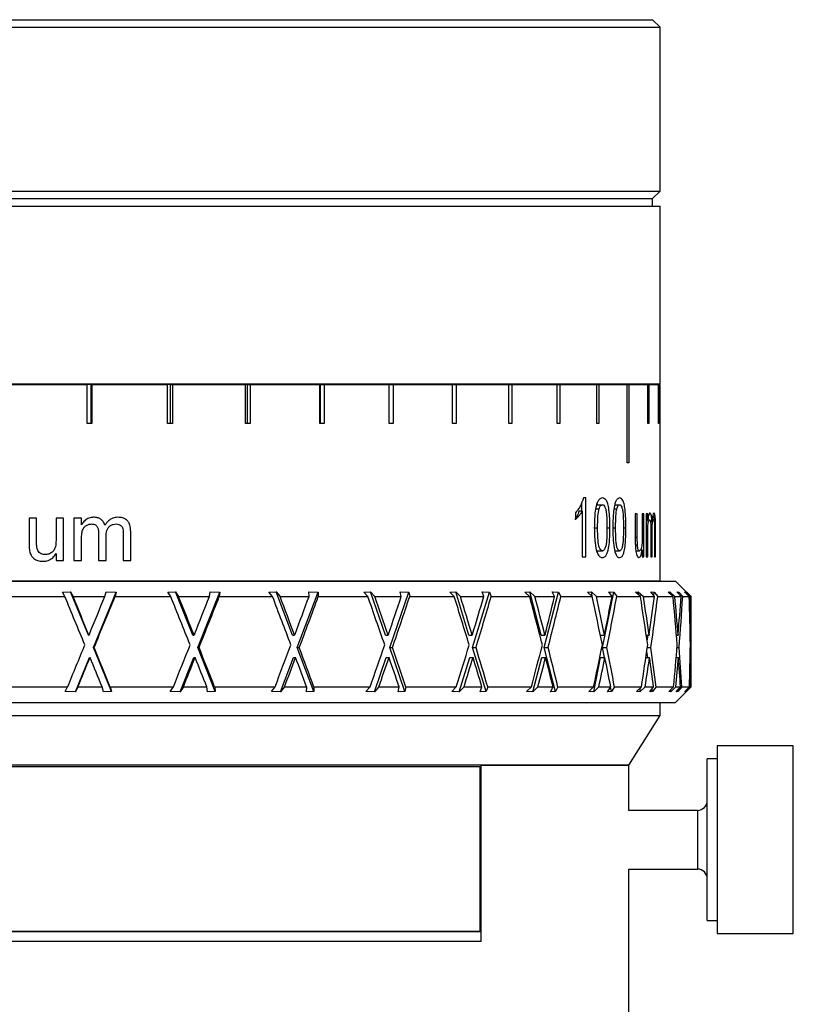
# Model space of a CAD drawing. Header units: inches. Extents: x 1.9 to 19.8, y 1.2 to 15.9.
# Tile 7 of 11: x 10.9 to 12.5, y 8.4 to 10.4. Entities that reach past the tile are written whole.
import ezdxf

# ---------------------------------------------------------------- set-up
doc = ezdxf.new("R2010")
doc.units = ezdxf.units.IN
doc.header["$MEASUREMENT"] = 0

msp = doc.modelspace()

# ---------------------------------------------------------------- linework, layer by layer
at = {"color": 7, "linetype": 'Continuous', "lineweight": 25}
for p, q in [((9.6078, 10.3741), (12.2028, 10.3741)), ((12.2178, 10.3591), (12.2028, 10.3741)), ((9.5928, 10.3591), (12.2178, 10.3591)), ((12.2178, 10.0291), (12.2178, 10.3591)), ((9.5928, 10.0291), (12.2178, 10.0291)), ((12.2028, 10.0141), (12.2178, 10.0291)), ((9.6078, 10.0141), (12.2028, 10.0141)), ((12.2028, 9.9991), (12.2028, 10.0141)), ((9.5928, 9.9991), (12.2178, 9.9991)), ((12.2178, 9.6411), (12.2178, 9.9991)), ((9.5928, 9.6411), (12.2178, 9.6411)), ((10.9103, 9.64), (11.0649, 9.64)), ((11.0649, 9.5613), (11.0649, 9.64)), ((11.0729, 9.64), (11.0649, 9.64)), ((11.0729, 9.5613), (11.0729, 9.64)), ((11.0729, 9.64), (11.0748, 9.64)), ((11.0748, 9.64), (11.0748, 9.5613)), ((11.0748, 9.64), (11.2269, 9.64)), ((11.2269, 9.5613), (11.2269, 9.64)), ((11.2329, 9.64), (11.2269, 9.64)), ((11.2329, 9.5613), (11.2329, 9.64)), ((11.2329, 9.64), (11.2366, 9.64)), ((11.2366, 9.64), (11.2366, 9.5613)), ((11.2366, 9.64), (11.3838, 9.64)), ((11.3838, 9.5613), (11.3838, 9.64)), ((11.3876, 9.64), (11.3838, 9.64)), ((11.3876, 9.5613), (11.3876, 9.64)), ((11.3876, 9.64), (11.3931, 9.64)), ((11.3931, 9.64), (11.3931, 9.5613)), ((11.3931, 9.64), (11.5333, 9.64)), ((11.5333, 9.5613), (11.5333, 9.64)), ((11.5348, 9.64), (11.5333, 9.64)), ((11.5348, 9.5613), (11.5348, 9.64)), ((11.5348, 9.64), (11.542, 9.64)), ((11.542, 9.64), (11.542, 9.5613)), ((11.542, 9.64), (11.6728, 9.64)), ((11.6728, 9.5613), (11.6728, 9.64)), ((11.6728, 9.64), (11.6808, 9.64)), ((11.6808, 9.64), (11.6808, 9.5613)), ((11.6808, 9.64), (11.8002, 9.64)), ((11.8002, 9.5613), (11.8002, 9.64)), ((11.8002, 9.64), (11.8074, 9.64)), ((11.8074, 9.64), (11.8074, 9.5613)), ((11.8074, 9.64), (11.9134, 9.64)), ((11.9134, 9.5613), (11.9134, 9.64)), ((11.9134, 9.64), (11.9198, 9.64)), ((11.9198, 9.64), (11.9198, 9.5613)), ((11.9198, 9.64), (12.0108, 9.64)), ((12.0108, 9.5613), (12.0108, 9.64)), ((12.0108, 9.64), (12.0162, 9.64)), ((12.0162, 9.64), (12.0162, 9.5613)), ((12.0162, 9.64), (12.0908, 9.64)), ((12.0616, 9.64), (12.0616, 9.6411)), ((12.0908, 9.5613), (12.0908, 9.64)), ((12.0908, 9.64), (12.095, 9.64)), ((12.095, 9.64), (12.095, 9.5613)), ((12.095, 9.64), (12.152, 9.64)), ((12.152, 9.4825), (12.152, 9.64)), ((12.152, 9.64), (12.1551, 9.64)), ((12.1551, 9.64), (12.1551, 9.4825)), ((12.1551, 9.64), (12.1936, 9.64)), ((12.1936, 9.5613), (12.1936, 9.64)), ((12.1936, 9.64), (12.1955, 9.64)), ((12.1955, 9.64), (12.1955, 9.5613)), ((12.1955, 9.64), (12.2149, 9.64)), ((12.2149, 9.5613), (12.2149, 9.64)), ((12.2149, 9.64), (12.2156, 9.64)), ((12.2156, 9.64), (12.2156, 9.5613)), ((12.2156, 9.64), (12.2178, 9.64)), ((12.2178, 9.245), (12.2178, 9.64)), ((11.0748, 9.5613), (11.0649, 9.5613)), ((11.2366, 9.5613), (11.2269, 9.5613)), ((11.3931, 9.5613), (11.3838, 9.5613)), ((11.542, 9.5613), (11.5333, 9.5613)), ((11.6808, 9.5613), (11.6728, 9.5613)), ((11.8074, 9.5613), (11.8002, 9.5613)), ((11.9198, 9.5613), (11.9134, 9.5613)), ((12.0162, 9.5613), (12.0108, 9.5613)), ((12.095, 9.5613), (12.0908, 9.5613)), ((12.1955, 9.5613), (12.1936, 9.5613)), ((12.2156, 9.5613), (12.2149, 9.5613)), ((12.1551, 9.4825), (12.152, 9.4825)), ((12.0683, 9.4117), (12.0637, 9.4117)), ((12.0683, 9.2932), (12.0683, 9.4117)), ((12.0597, 9.4013), (12.0597, 9.3855)), ((12.0902, 9.398), (12.1018, 9.398)), ((12.1267, 9.398), (12.1364, 9.398)), ((12.0476, 9.382), (12.0476, 9.368)), ((12.055, 9.3855), (12.0611, 9.3855)), ((12.0611, 9.3855), (12.0611, 9.2932)), ((12.0885, 9.3899), (12.0952, 9.3899)), ((12.1252, 9.3899), (12.1309, 9.3899)), ((12.1721, 9.3798), (12.168, 9.3798)), ((12.168, 9.3798), (12.168, 9.3264)), ((12.1721, 9.3327), (12.1721, 9.3798)), ((12.1853, 9.3798), (12.1819, 9.3798)), ((12.1819, 9.3798), (12.1819, 9.3343)), ((12.1853, 9.2932), (12.1853, 9.3798)), ((12.193, 9.3798), (12.1899, 9.3798)), ((12.1899, 9.3798), (12.1899, 9.2932)), ((12.193, 9.3662), (12.193, 9.3798)), ((10.9633, 9.3713), (10.9483, 9.3713)), ((10.9483, 9.3713), (10.9483, 9.3185)), ((10.9633, 9.3247), (10.9633, 9.3713)), ((11.0174, 9.3713), (11.0024, 9.3713)), ((11.0024, 9.3713), (11.0024, 9.3263)), ((11.0174, 9.2857), (11.0174, 9.3713)), ((11.0537, 9.3713), (11.0386, 9.3713)), ((11.0386, 9.3713), (11.0386, 9.2857)), ((11.0537, 9.3579), (11.0537, 9.3713)), ((12.1899, 9.3662), (12.193, 9.3662)), ((12.193, 9.3676), (12.1968, 9.3676)), ((12.1983, 9.3652), (12.2015, 9.3652)), ((12.2018, 9.3676), (12.2049, 9.3676)), ((12.2067, 9.3523), (12.2088, 9.3523)), ((12.2088, 9.2932), (12.2088, 9.3523)), ((11.0882, 9.3403), (11.0882, 9.2857)), ((11.1033, 9.2857), (11.1033, 9.3345)), ((11.1378, 9.3386), (11.1378, 9.2857)), ((11.1528, 9.2857), (11.1528, 9.3442)), ((12.0856, 9.3516), (12.0922, 9.3516)), ((12.1111, 9.3516), (12.117, 9.3516)), ((12.1228, 9.3516), (12.1284, 9.3516)), ((12.1442, 9.3516), (12.1492, 9.3516)), ((12.168, 9.3327), (12.1721, 9.3327)), ((12.1899, 9.3373), (12.193, 9.3373)), ((12.193, 9.2932), (12.193, 9.3373)), ((12.1994, 9.3484), (12.1994, 9.2932)), ((12.1994, 9.3426), (12.2018, 9.3426)), ((12.2018, 9.2932), (12.2018, 9.3426)), ((12.2069, 9.3467), (12.2069, 9.2932)), ((11.0537, 9.2857), (11.0537, 9.3293)), ((12.1681, 9.3175), (12.1723, 9.3175)), ((11.0024, 9.2996), (11.0024, 9.2857)), ((12.0611, 9.2932), (12.0683, 9.2932)), ((12.09, 9.3053), (12.1019, 9.3053)), ((12.1265, 9.3053), (12.1365, 9.3053)), ((12.169, 9.3053), (12.1765, 9.3053)), ((12.1787, 9.3073), (12.1819, 9.3073)), ((12.1819, 9.3073), (12.1819, 9.2932)), ((12.1819, 9.2932), (12.1853, 9.2932)), ((12.1899, 9.2932), (12.193, 9.2932)), ((12.1994, 9.2932), (12.2018, 9.2932)), ((12.2069, 9.2932), (12.2088, 9.2932)), ((11.0024, 9.2857), (11.0174, 9.2857)), ((11.0386, 9.2857), (11.0537, 9.2857)), ((11.0882, 9.2857), (11.1033, 9.2857)), ((11.1378, 9.2857), (11.1528, 9.2857)), ((10.8551, 9.2445), (12.2491, 9.2445)), ((10.9053, 9.245), (12.2178, 9.245)), ((12.1528, 9.2445), (12.1528, 9.245)), ((12.2713, 9.2223), (12.2491, 9.2445)), ((10.9061, 9.2133), (11.0204, 9.2133)), ((11.0156, 9.2222), (11.0317, 9.2228)), ((11.0204, 9.2133), (11.0156, 9.2222)), ((11.0317, 9.2228), (11.0367, 9.2133)), ((11.0675, 9.1356), (11.0317, 9.2228)), ((11.0367, 9.2133), (11.1006, 9.2133)), ((11.0778, 9.1105), (11.1237, 9.2221)), ((11.1006, 9.2133), (11.1034, 9.2228)), ((11.1034, 9.2228), (11.1237, 9.2221)), ((11.1237, 9.2221), (11.1212, 9.2133)), ((11.1212, 9.2133), (11.2333, 9.2133)), ((11.2272, 9.2222), (11.2428, 9.2228)), ((11.2333, 9.2133), (11.2272, 9.2222)), ((11.2428, 9.2228), (11.2492, 9.2133)), ((11.2775, 9.1356), (11.2428, 9.2228)), ((11.2492, 9.2133), (11.3111, 9.2133)), ((11.2875, 9.1105), (11.332, 9.2221)), ((11.3111, 9.2133), (11.3123, 9.2228)), ((11.3123, 9.2228), (11.332, 9.2221)), ((11.332, 9.2221), (11.3309, 9.2133)), ((11.3309, 9.2133), (11.4381, 9.2133)), ((11.4309, 9.2222), (11.4456, 9.2228)), ((11.4381, 9.2133), (11.4309, 9.2222)), ((11.4456, 9.2228), (11.4533, 9.2133)), ((11.4784, 9.1356), (11.4456, 9.2228)), ((11.4533, 9.2133), (11.5116, 9.2133)), ((11.4878, 9.1105), (11.5298, 9.2221)), ((11.5112, 9.2228), (11.5298, 9.2221)), ((11.5116, 9.2133), (11.5112, 9.2228)), ((11.5298, 9.2221), (11.5302, 9.2133)), ((11.5302, 9.2133), (11.6299, 9.2133)), ((11.6217, 9.2222), (11.6352, 9.2228)), ((11.6299, 9.2133), (11.6217, 9.2222)), ((11.6352, 9.2228), (11.6438, 9.2133)), ((11.6651, 9.1356), (11.6352, 9.2228)), ((11.6438, 9.2133), (11.6972, 9.2133)), ((11.6738, 9.1105), (11.7122, 9.2221)), ((11.6951, 9.2228), (11.7122, 9.2221)), ((11.6972, 9.2133), (11.6951, 9.2228)), ((11.7122, 9.2221), (11.7141, 9.2133)), ((11.7141, 9.2133), (11.8038, 9.2133)), ((11.7948, 9.2222), (11.8067, 9.2228)), ((11.8038, 9.2133), (11.7948, 9.2222)), ((11.8067, 9.2228), (11.8161, 9.2133)), ((11.8332, 9.1356), (11.8067, 9.2228)), ((11.8161, 9.2133), (11.8633, 9.2133)), ((11.8408, 9.1105), (11.8747, 9.2221)), ((11.8597, 9.2228), (11.8747, 9.2221)), ((11.8633, 9.2133), (11.8597, 9.2228)), ((11.8747, 9.2221), (11.8781, 9.2133)), ((11.8781, 9.2133), (11.9555, 9.2133)), ((11.9461, 9.2222), (11.9561, 9.2228)), ((11.9555, 9.2133), (11.9461, 9.2222)), ((11.9561, 9.2228), (11.9661, 9.2133)), ((11.9784, 9.1356), (11.9561, 9.2228)), ((11.9661, 9.2133), (12.0058, 9.2133)), ((11.9848, 9.1105), (12.0133, 9.2221)), ((12.0007, 9.2228), (12.0133, 9.2221)), ((12.0058, 9.2133), (12.0007, 9.2228)), ((12.0133, 9.2221), (12.0182, 9.2133)), ((12.0182, 9.2133), (12.0814, 9.2133)), ((12.0717, 9.2222), (12.0796, 9.2228)), ((12.0814, 9.2133), (12.0717, 9.2222)), ((12.0796, 9.2228), (12.0899, 9.2133)), ((12.0822, 9.2098), (12.0796, 9.2228)), ((12.0899, 9.2133), (12.1212, 9.2133)), ((12.1022, 9.1105), (12.1247, 9.2221)), ((12.1147, 9.2228), (12.1247, 9.2221)), ((12.1212, 9.2133), (12.1147, 9.2228)), ((12.1247, 9.2221), (12.1308, 9.2133)), ((12.1308, 9.2133), (12.1784, 9.2133)), ((12.1686, 9.2222), (12.1741, 9.2228)), ((12.1784, 9.2133), (12.1686, 9.2222)), ((12.1741, 9.2228), (12.1845, 9.2133)), ((12.1751, 9.2163), (12.1741, 9.2228)), ((12.1845, 9.2133), (12.2067, 9.2133)), ((12.199, 9.2228), (12.2061, 9.2221)), ((12.2067, 9.2133), (12.199, 9.2228)), ((12.2051, 9.2153), (12.2061, 9.2221)), ((12.2061, 9.2221), (12.2133, 9.2133)), ((12.2133, 9.2133), (12.244, 9.2133)), ((12.2343, 9.2222), (12.2375, 9.2228)), ((12.244, 9.2133), (12.2343, 9.2222)), ((12.2375, 9.2228), (12.2477, 9.2133)), ((12.2378, 9.219), (12.2375, 9.2228)), ((12.2477, 9.2133), (12.2601, 9.2133)), ((12.2514, 9.2228), (12.2554, 9.2221)), ((12.2601, 9.2133), (12.2514, 9.2228)), ((12.2551, 9.2188), (12.2554, 9.2221)), ((12.2554, 9.2221), (12.2635, 9.2133)), ((12.2635, 9.2133), (12.2766, 9.2133)), ((12.2674, 9.2222), (12.268, 9.2228)), ((12.2766, 9.2133), (12.2674, 9.2222)), ((12.268, 9.2228), (12.2777, 9.2133)), ((12.268, 9.2216), (12.268, 9.2228)), ((12.2707, 9.2228), (12.2713, 9.2223)), ((12.2802, 9.2133), (12.2707, 9.2228)), ((12.2715, 9.2221), (12.2803, 9.2133)), ((12.2715, 9.222), (12.2715, 9.2221)), ((12.2777, 9.2133), (12.2802, 9.2133)), ((12.2803, 9.0313), (12.2803, 9.2115)), ((11.0675, 9.1356), (11.0687, 9.1356)), ((11.0695, 9.1376), (11.0687, 9.1356)), ((11.2775, 9.1356), (11.2803, 9.1356)), ((11.2811, 9.1376), (11.2803, 9.1356)), ((11.4784, 9.1356), (11.4826, 9.1356)), ((11.4833, 9.1376), (11.4826, 9.1356)), ((11.6651, 9.1356), (11.6707, 9.1356)), ((11.6714, 9.1376), (11.6707, 9.1356)), ((11.8332, 9.1356), (11.84, 9.1356)), ((11.8406, 9.1376), (11.84, 9.1356)), ((11.9784, 9.1356), (11.9862, 9.1356)), ((11.9868, 9.1376), (11.9862, 9.1356)), ((12.0978, 9.1356), (12.1059, 9.1356)), ((12.1063, 9.1376), (12.1059, 9.1356)), ((12.1902, 9.1356), (12.196, 9.1356)), ((12.192, 9.1234), (12.1937, 9.1356)), ((12.1962, 9.1376), (12.196, 9.1356)), ((12.251, 9.1356), (12.2543, 9.1356)), ((12.2544, 9.1376), (12.2543, 9.1356)), ((12.2786, 9.1356), (12.2793, 9.1356)), ((12.2794, 9.1376), (12.2793, 9.1356)), ((11.0778, 9.1105), (11.079, 9.1105)), ((11.1142, 9.0221), (11.0778, 9.1105)), ((11.3228, 9.0221), (11.2875, 9.1105)), ((11.2875, 9.1105), (11.2903, 9.1105)), ((11.5211, 9.0221), (11.4878, 9.1105)), ((11.4878, 9.1105), (11.492, 9.1105)), ((11.7042, 9.0221), (11.6738, 9.1105)), ((11.6738, 9.1105), (11.6793, 9.1105)), ((11.8677, 9.0221), (11.8408, 9.1105)), ((11.8408, 9.1105), (11.8476, 9.1105)), ((12.0074, 9.0221), (11.9848, 9.1105)), ((11.9848, 9.1105), (11.9926, 9.1105)), ((12.1062, 9.0907), (12.1022, 9.1105)), ((12.1022, 9.1105), (12.1109, 9.1105)), ((12.193, 9.0907), (12.1912, 9.1029)), ((12.1923, 9.1105), (12.1995, 9.1105)), ((12.2522, 9.1105), (12.2562, 9.1105)), ((12.2789, 9.1105), (12.2797, 9.1105)), ((11.0413, 9.0216), (11.0697, 9.0907)), ((11.0697, 9.0907), (11.0709, 9.0907)), ((11.2521, 9.0216), (11.2796, 9.0907)), ((11.2796, 9.0907), (11.2824, 9.0907)), ((11.4544, 9.0216), (11.4804, 9.0907)), ((11.4804, 9.0907), (11.4846, 9.0907)), ((11.6432, 9.0216), (11.667, 9.0907)), ((11.667, 9.0907), (11.6725, 9.0907)), ((11.8138, 9.0216), (11.8348, 9.0907)), ((11.8348, 9.0907), (11.8416, 9.0907)), ((11.962, 9.0216), (11.9797, 9.0907)), ((11.9797, 9.0907), (11.9876, 9.0907)), ((12.0843, 9.0216), (12.0982, 9.0907)), ((12.0982, 9.0907), (12.1069, 9.0907)), ((12.1894, 9.0907), (12.1967, 9.0907)), ((12.2505, 9.0907), (12.2547, 9.0907)), ((12.2785, 9.0907), (12.2794, 9.0907)), ((10.8963, 9.0313), (11.0257, 9.0313)), ((11.0209, 9.0222), (11.0257, 9.0313)), ((11.0413, 9.0216), (11.0209, 9.0222)), ((11.0464, 9.0313), (11.0413, 9.0216)), ((11.0464, 9.0313), (11.0953, 9.0313)), ((11.0981, 9.0216), (11.0953, 9.0313)), ((11.1142, 9.0221), (11.0981, 9.0216)), ((11.1115, 9.0313), (11.1142, 9.0221)), ((11.1115, 9.0313), (11.2385, 9.0313)), ((11.2323, 9.0222), (11.2385, 9.0313)), ((11.2521, 9.0216), (11.2323, 9.0222)), ((11.2587, 9.0313), (11.2521, 9.0216)), ((11.2587, 9.0313), (11.306, 9.0313)), ((11.3071, 9.0216), (11.306, 9.0313)), ((11.3228, 9.0221), (11.3071, 9.0216)), ((11.3217, 9.0313), (11.3228, 9.0221)), ((11.3217, 9.0313), (11.4431, 9.0313)), ((11.4358, 9.0222), (11.4431, 9.0313)), ((11.4544, 9.0216), (11.4358, 9.0222)), ((11.4622, 9.0313), (11.4544, 9.0216)), ((11.4622, 9.0313), (11.5068, 9.0313)), ((11.5063, 9.0216), (11.5068, 9.0313)), ((11.5211, 9.0221), (11.5063, 9.0216)), ((11.5215, 9.0313), (11.5211, 9.0221)), ((11.5215, 9.0313), (11.6345, 9.0313)), ((11.6261, 9.0222), (11.6345, 9.0313)), ((11.6432, 9.0216), (11.6261, 9.0222)), ((11.652, 9.0313), (11.6432, 9.0216)), ((11.652, 9.0313), (11.6928, 9.0313)), ((11.6907, 9.0216), (11.6928, 9.0313)), ((11.7042, 9.0221), (11.6907, 9.0216)), ((11.7062, 9.0313), (11.7042, 9.0221)), ((11.7062, 9.0313), (11.8078, 9.0313)), ((11.7987, 9.0222), (11.8078, 9.0313)), ((11.8138, 9.0216), (11.7987, 9.0222)), ((11.8234, 9.0313), (11.8138, 9.0216)), ((11.8234, 9.0313), (11.8594, 9.0313)), ((11.8557, 9.0216), (11.8594, 9.0313)), ((11.8677, 9.0221), (11.8557, 9.0216)), ((11.8712, 9.0313), (11.8677, 9.0221)), ((11.8712, 9.0313), (11.959, 9.0313)), ((11.9494, 9.0222), (11.959, 9.0313)), ((11.962, 9.0216), (11.9494, 9.0222)), ((11.9722, 9.0313), (11.962, 9.0216)), ((11.9722, 9.0313), (12.0026, 9.0313)), ((11.9974, 9.0216), (12.0026, 9.0313)), ((12.0074, 9.0221), (11.9974, 9.0216)), ((12.0124, 9.0313), (12.0074, 9.0221)), ((12.0124, 9.0313), (12.0842, 9.0313)), ((12.0743, 9.0222), (12.0842, 9.0313)), ((12.0843, 9.0216), (12.0743, 9.0222)), ((12.0948, 9.0313), (12.0843, 9.0216)), ((12.0948, 9.0313), (12.1187, 9.0313)), ((12.1121, 9.0216), (12.1187, 9.0313)), ((12.12, 9.0221), (12.1121, 9.0216)), ((12.12, 9.0221), (12.1183, 9.0307)), ((12.1264, 9.0313), (12.12, 9.0221)), ((12.1264, 9.0313), (12.1804, 9.0313)), ((12.1704, 9.0222), (12.1804, 9.0313)), ((12.1775, 9.0216), (12.1704, 9.0222)), ((12.1881, 9.0313), (12.1775, 9.0216)), ((12.1775, 9.0216), (12.1786, 9.0297)), ((12.1881, 9.0313), (12.205, 9.0313)), ((12.1972, 9.0216), (12.205, 9.0313)), ((12.2028, 9.0221), (12.1972, 9.0216)), ((12.2028, 9.0221), (12.202, 9.0276)), ((12.2102, 9.0313), (12.2028, 9.0221)), ((12.2102, 9.0313), (12.2452, 9.0313)), ((12.2354, 9.0222), (12.2452, 9.0313)), ((12.2393, 9.0216), (12.2354, 9.0222)), ((12.2497, 9.0313), (12.2393, 9.0216)), ((12.2393, 9.0216), (12.2397, 9.0262)), ((12.2491, 9.0001), (12.2803, 9.0313)), ((12.2497, 9.0313), (12.2592, 9.0313)), ((12.2504, 9.0216), (12.2592, 9.0313)), ((12.2535, 9.0221), (12.2504, 9.0216)), ((12.2535, 9.0221), (12.2533, 9.0249)), ((12.262, 9.0313), (12.2535, 9.0221)), ((12.262, 9.0313), (12.277, 9.0313)), ((12.2676, 9.0222), (12.277, 9.0313)), ((12.2684, 9.0216), (12.2676, 9.0222)), ((12.2783, 9.0313), (12.2684, 9.0216)), ((12.2684, 9.0216), (12.2684, 9.0229)), ((12.2705, 9.0216), (12.2801, 9.0313)), ((12.2711, 9.0221), (12.2705, 9.0216)), ((12.2803, 9.0313), (12.2711, 9.0221)), ((12.2711, 9.0221), (12.2711, 9.0223)), ((12.2783, 9.0313), (12.2801, 9.0313)), ((12.2803, 9.0313), (12.2803, 9.0313)), ((12.2178, 8.9991), (9.5928, 8.9991)), ((10.8551, 9.0001), (12.2491, 9.0001)), ((11.3758, 9.0001), (11.3758, 8.9991)), ((11.4345, 9.0001), (11.4345, 8.9991)), ((11.7283, 9.0001), (11.7283, 8.9991)), ((11.7721, 9.0001), (11.7721, 8.9991)), ((11.7813, 9.0001), (11.7813, 8.9991)), ((12.0694, 8.9991), (12.0704, 9.0001)), ((12.2178, 8.9741), (12.2178, 8.9991)), ((9.5928, 8.9741), (12.2178, 8.9741)), ((12.1553, 8.8741), (12.2178, 8.9741)), ((12.486, 8.913), (12.3325, 8.913)), ((12.3325, 8.913), (12.3325, 8.5793)), ((12.486, 8.5793), (12.486, 8.913)), ((12.3325, 8.8869), (12.3128, 8.8869)), ((12.3128, 8.5993), (12.3128, 8.8869)), ((12.1553, 8.8741), (9.6553, 8.8741)), ((9.9553, 8.8711), (11.8553, 8.8711)), ((11.8553, 8.8711), (11.8553, 8.5401)), ((11.8578, 8.5191), (11.8578, 8.8741)), ((11.8578, 8.8741), (12.1553, 8.8741)), ((12.1553, 8.7831), (12.1553, 8.8741)), ((11.8578, 8.7809), (11.8553, 8.7784)), ((12.2931, 8.7831), (12.1553, 8.7831)), ((12.2931, 8.7831), (12.2931, 8.665)), ((11.8553, 8.6697), (11.8578, 8.6672)), ((12.1553, 8.665), (12.2931, 8.665)), ((12.1553, 8.2941), (12.1553, 8.665)), ((12.3128, 8.5613), (12.3128, 8.5993)), ((12.3325, 8.5793), (12.3325, 8.5351)), ((12.486, 8.5351), (12.486, 8.5793)), ((12.3128, 8.5613), (12.3325, 8.5613)), ((9.9553, 8.5401), (11.8553, 8.5401)), ((9.9528, 8.5391), (11.8578, 8.5391)), ((12.3325, 8.5351), (12.486, 8.5351)), ((11.8578, 8.5191), (9.9528, 8.5191))]:
    msp.add_line(p, q, dxfattribs=at)
for centre, start, end in [((12.2931, 8.8028), 270, 0), ((12.2931, 8.6453), 0, 90)]:
    msp.add_arc(centre, 0.0197, start, end, dxfattribs=at)
for centre, major_axis, ratio, start_param, end_param in [((10.9053, 9.094), (-1.3678, 3.319), 0.042293, 4.701532, 4.730909), ((10.9053, 9.1336), (-1.3678, 3.319), 0.042293, 4.695556, 4.718951), ((10.9053, 9.1376), (1.3678, 3.319), 0.042293, 4.729817, 4.752617), ((10.9053, 9.0874), (1.3678, 3.319), 0.042293, 4.73678, 4.76774), ((10.9053, 9.094), (-1.3364, 3.317), 0.097529, 4.679686, 4.709063), ((10.9053, 9.1336), (-1.3364, 3.317), 0.097529, 4.673709, 4.697105), ((10.9053, 9.1376), (1.3364, 3.317), 0.097529, 4.751663, 4.774464), ((10.9053, 9.0874), (1.3364, 3.317), 0.097529, 4.758626, 4.789586), ((10.9053, 9.094), (-1.2793, 3.3138), 0.15206, 4.660323, 4.6897), ((10.9053, 9.1336), (-1.2793, 3.3138), 0.15206, 4.654346, 4.677742), ((10.9053, 9.1376), (1.2793, 3.3138), 0.15206, 4.771026, 4.793827), ((10.9053, 9.0874), (1.2793, 3.3138), 0.15206, 4.777989, 4.808949), ((10.9053, 9.094), (-1.1953, 3.3105), 0.205278, 4.644974, 4.674351), ((10.9053, 9.1336), (-1.1953, 3.3105), 0.205278, 4.638997, 4.662393), ((10.9053, 9.1376), (1.1953, 3.3105), 0.205278, 4.786375, 4.809176), ((10.9053, 9.0874), (1.1953, 3.3105), 0.205278, 4.793338, 4.824298), ((10.9053, 9.094), (-1.0826, 3.3079), 0.256276, 4.635285, 4.664662), ((10.9053, 9.1336), (-1.0826, 3.3079), 0.256276, 4.629309, 4.652704), ((10.9053, 9.1376), (1.0826, 3.3079), 0.256276, 4.796063, 4.818864), ((10.9053, 9.0874), (1.0826, 3.3079), 0.256276, 4.803027, 4.833987), ((10.9053, 9.094), (-0.939, 3.3073), 0.303713, 4.632944, 4.662321), ((10.9053, 9.1336), (-0.939, 3.3073), 0.303713, 4.626968, 4.650363), ((10.9053, 9.1376), (0.939, 3.3073), 0.303713, 4.798405, 4.821205), ((10.9053, 9.0874), (0.939, 3.3073), 0.303713, 4.805368, 4.836328), ((10.9053, 9.094), (-0.7629, 3.3091), 0.345704, 4.639427, 4.668804), ((10.9053, 9.1336), (-0.7629, 3.3091), 0.345704, 4.633451, 4.656846), ((10.9053, 9.1376), (0.7629, 3.3091), 0.345704, 4.791922, 4.814722), ((10.9053, 9.0874), (0.7629, 3.3091), 0.345704, 4.798885, 4.829845), ((10.9053, 9.094), (-0.5544, 3.3129), 0.379815, 4.655482, 4.684859), ((10.9053, 9.1336), (-0.5544, 3.3129), 0.379815, 4.649506, 4.672902), ((10.9053, 9.1376), (0.5544, 3.3129), 0.379815, 4.775866, 4.798667), ((10.9053, 9.0874), (0.5544, 3.3129), 0.379815, 4.78283, 4.81379), ((10.9053, 9.094), (-0.3176, 3.3171), 0.403316, 4.680368, 4.709745), ((10.9053, 9.1336), (-0.3176, 3.3171), 0.403316, 4.674391, 4.697787), ((10.9053, 9.1376), (0.3176, 3.3171), 0.403316, 4.750981, 4.773782), ((10.9053, 9.0874), (0.3176, 3.3171), 0.403316, 4.757945, 4.788904), ((10.9053, 9.094), (-0.062, 3.3194), 0.413804, 4.711229, 4.740607), ((10.9053, 9.1336), (-0.062, 3.3194), 0.413804, 4.705253, 4.728649), ((10.9053, 9.1376), (0.062, 3.3194), 0.413804, 4.720119, 4.74292), ((10.9053, 9.0874), (0.062, 3.3194), 0.413804, 4.727083, 4.758042), ((10.9053, 9.1376), (1.3678, 3.319), 0.042293, 4.697797, 4.723246), ((10.9053, 9.1376), (1.3364, 3.317), 0.097529, 4.719643, 4.745092), ((10.9053, 9.1376), (1.2793, 3.3138), 0.15206, 4.739006, 4.764455), ((10.9053, 9.1376), (1.1953, 3.3105), 0.205278, 4.754355, 4.779804), ((10.9053, 9.1376), (1.0826, 3.3079), 0.256276, 4.764044, 4.789493), ((10.9053, 9.1376), (0.939, 3.3073), 0.303713, 4.766385, 4.791834), ((10.9053, 9.1376), (0.7629, 3.3091), 0.345704, 4.759902, 4.785351), ((10.9053, 9.1376), (0.5544, 3.3129), 0.379815, 4.743847, 4.769296), ((10.9053, 9.1376), (0.3176, 3.3171), 0.403316, 4.718961, 4.74441), ((10.9053, 9.1376), (0.062, 3.3194), 0.413804, 4.6881, 4.713548), ((10.9053, 9.1336), (-1.3678, 3.319), 0.042293, 4.664131, 4.687998), ((10.9053, 9.1336), (-1.3364, 3.317), 0.097529, 4.642285, 4.666152), ((10.9053, 9.1336), (-1.2793, 3.3138), 0.15206, 4.622922, 4.646789), ((10.9053, 9.1336), (-1.1953, 3.3105), 0.205278, 4.607573, 4.63144), ((10.9053, 9.1336), (-1.0826, 3.3079), 0.256276, 4.597884, 4.621751), ((10.9053, 9.1336), (-0.939, 3.3073), 0.303713, 4.595543, 4.61941), ((10.9053, 9.1336), (-0.7629, 3.3091), 0.345704, 4.602026, 4.625893), ((10.9053, 9.1336), (-0.5544, 3.3129), 0.379815, 4.618081, 4.641948), ((10.9053, 9.1336), (-0.3176, 3.3171), 0.403316, 4.642967, 4.666833), ((10.9053, 9.1336), (-0.062, 3.3194), 0.413804, 4.673829, 4.697695), ((10.9053, 9.0874), (1.3678, 3.319), 0.042293, 4.712917, 4.730804), ((10.9053, 9.094), (-1.3678, 3.319), 0.042293, 4.676087, 4.693974), ((10.9053, 9.0874), (1.3364, 3.317), 0.097529, 4.734764, 4.75265), ((10.9053, 9.094), (-1.3364, 3.317), 0.097529, 4.654241, 4.672128), ((10.9053, 9.0874), (1.2793, 3.3138), 0.15206, 4.754127, 4.772013), ((10.9053, 9.094), (-1.2793, 3.3138), 0.15206, 4.634878, 4.652765), ((10.9053, 9.0874), (1.1953, 3.3105), 0.205278, 4.769475, 4.787362), ((10.9053, 9.094), (-1.1953, 3.3105), 0.205278, 4.619529, 4.637416), ((10.9053, 9.0874), (1.0826, 3.3079), 0.256276, 4.779164, 4.79705), ((10.9053, 9.094), (-1.0826, 3.3079), 0.256276, 4.609841, 4.627728), ((10.9053, 9.0874), (0.939, 3.3073), 0.303713, 4.781505, 4.799392), ((10.9053, 9.094), (-0.939, 3.3073), 0.303713, 4.607499, 4.625386), ((10.9053, 9.0874), (0.7629, 3.3091), 0.345704, 4.775022, 4.792909), ((10.9053, 9.094), (-0.7629, 3.3091), 0.345704, 4.613982, 4.631869), ((10.9053, 9.0874), (0.5544, 3.3129), 0.379815, 4.758967, 4.776853), ((10.9053, 9.094), (-0.5544, 3.3129), 0.379815, 4.630038, 4.647925), ((10.9053, 9.0874), (0.3176, 3.3171), 0.403316, 4.734082, 4.751968), ((10.9053, 9.094), (-0.3176, 3.3171), 0.403316, 4.654923, 4.67281), ((10.9053, 9.0874), (0.062, 3.3194), 0.413804, 4.70322, 4.721106), ((10.9053, 9.094), (-0.062, 3.3194), 0.413804, 4.685785, 4.703672)]:
    msp.add_ellipse(centre, major_axis=major_axis, ratio=ratio, start_param=start_param, end_param=end_param, dxfattribs=at)
for points, knots in [([(12.0637, 9.4117), (12.0617, 9.4058), (12.0587, 9.3967), (12.0528, 9.3876), (12.0494, 9.3839), (12.0476, 9.382)], [0, 0, 0, 0, 0.473826, 0.734292, 1, 1, 1, 1]), ([(12.1019, 9.4117), (12.0998, 9.4113), (12.0964, 9.4106), (12.0921, 9.4042), (12.0889, 9.3947), (12.086, 9.3769), (12.0858, 9.3615), (12.0856, 9.3516)], [0, 0, 0, 0, 0.18144, 0.305326, 0.428968, 0.632327, 1, 1, 1, 1]), ([(12.117, 9.3516), (12.117, 9.3578), (12.1169, 9.3702), (12.1154, 9.3866), (12.1131, 9.3994), (12.1099, 9.4068), (12.1062, 9.4109), (12.1034, 9.4114), (12.1019, 9.4117)], [0, 0, 0, 0, 0.231423, 0.461254, 0.62644, 0.745353, 0.86371, 1, 1, 1, 1]), ([(12.1365, 9.4117), (12.1348, 9.4113), (12.1319, 9.4106), (12.1283, 9.4042), (12.1255, 9.3946), (12.1231, 9.3768), (12.1229, 9.3614), (12.1228, 9.3516)], [0, 0, 0, 0, 0.181884, 0.305534, 0.428938, 0.63416, 1, 1, 1, 1]), ([(12.1492, 9.3516), (12.1491, 9.3578), (12.149, 9.3702), (12.1478, 9.3867), (12.1459, 9.3994), (12.1432, 9.4068), (12.1401, 9.4109), (12.1378, 9.4114), (12.1365, 9.4117)], [0, 0, 0, 0, 0.23175, 0.461916, 0.6276, 0.746476, 0.864804, 1, 1, 1, 1]), ([(12.0911, 9.4005), (12.0912, 9.4003), (12.0915, 9.3996), (12.0916, 9.3986), (12.0917, 9.398)], [0, 0, 0, 0, 0.355924, 1, 1, 1, 1]), ([(12.0952, 9.3899), (12.0959, 9.3918), (12.0972, 9.3952), (12.0997, 9.3977), (12.1011, 9.3979), (12.1018, 9.398)], [0, 0, 0, 0, 0.418277, 0.744718, 1, 1, 1, 1]), ([(12.1018, 9.398), (12.1027, 9.3978), (12.1046, 9.3974), (12.1072, 9.3934), (12.1093, 9.3867), (12.1109, 9.3723), (12.111, 9.3602), (12.1111, 9.3516)], [0, 0, 0, 0, 0.118473, 0.237972, 0.375856, 0.556555, 1, 1, 1, 1]), ([(12.1309, 9.3899), (12.1312, 9.391), (12.1321, 9.3939), (12.1338, 9.397), (12.1355, 9.3979), (12.1363, 9.398), (12.1364, 9.398)], [0, 0, 0, 0, 0.246006, 0.601169, 0.936607, 1, 1, 1, 1]), ([(12.1364, 9.398), (12.1372, 9.3978), (12.1388, 9.3974), (12.1409, 9.3934), (12.1427, 9.3867), (12.1441, 9.3723), (12.1442, 9.3602), (12.1442, 9.3516)], [0, 0, 0, 0, 0.117618, 0.23625, 0.374294, 0.554766, 1, 1, 1, 1]), ([(11.0781, 9.3728), (11.0749, 9.3725), (11.0683, 9.3719), (11.06, 9.3664), (11.0556, 9.3612), (11.0539, 9.3583), (11.0537, 9.3579)], [0, 0, 0, 0, 0.327127, 0.6572, 0.961823, 1, 1, 1, 1]), ([(11.1009, 9.3569), (11.0998, 9.3596), (11.0978, 9.3644), (11.0921, 9.3696), (11.0854, 9.3724), (11.0806, 9.3727), (11.0781, 9.3728)], [0, 0, 0, 0, 0.2834308, 0.5185353, 0.7537872, 1, 1, 1, 1]), ([(11.1269, 9.3728), (11.1234, 9.3725), (11.1165, 9.3718), (11.1073, 9.3658), (11.1031, 9.3599), (11.1009, 9.3569)], [0, 0, 0, 0, 0.324218, 0.65148, 1, 1, 1, 1]), ([(11.1528, 9.3442), (11.1526, 9.3486), (11.1522, 9.3555), (11.1481, 9.3641), (11.1428, 9.3691), (11.1355, 9.3723), (11.13, 9.3726), (11.1269, 9.3728)], [0, 0, 0, 0, 0.297622, 0.463018, 0.62927, 0.784172, 1, 1, 1, 1]), ([(12.055, 9.3855), (12.0535, 9.3816), (12.051, 9.3746), (12.0479, 9.37), (12.0465, 9.368)], [0, 0, 0, 0, 0.559686, 1, 1, 1, 1]), ([(12.0476, 9.368), (12.05, 9.3703), (12.0537, 9.3738), (12.0581, 9.3799), (12.0601, 9.3836), (12.0611, 9.3855)], [0, 0, 0, 0, 0.4917012, 0.7443714, 1, 1, 1, 1]), ([(12.0922, 9.3516), (12.0923, 9.3549), (12.0923, 9.3615), (12.0928, 9.3733), (12.0935, 9.3832), (12.0949, 9.3888), (12.0952, 9.3899)], [0, 0, 0, 0, 0.2512511, 0.5026827, 0.9090483, 1, 1, 1, 1]), ([(12.1284, 9.3516), (12.1284, 9.3549), (12.1285, 9.3615), (12.1288, 9.3733), (12.1295, 9.3832), (12.1307, 9.3889), (12.1309, 9.3899)], [0, 0, 0, 0, 0.251336, 0.50285, 0.910934, 1, 1, 1, 1]), ([(12.1976, 9.3813), (12.197, 9.381), (12.1958, 9.3804), (12.1942, 9.3748), (12.1934, 9.3695), (12.193, 9.3666), (12.193, 9.3662)], [0, 0, 0, 0, 0.327452, 0.657856, 0.962667, 1, 1, 1, 1]), ([(12.2015, 9.3652), (12.2013, 9.3679), (12.201, 9.3728), (12.2, 9.378), (12.1989, 9.3809), (12.198, 9.3811), (12.1976, 9.3813)], [0, 0, 0, 0, 0.283231, 0.518384, 0.753679, 1, 1, 1, 1]), ([(12.2054, 9.3813), (12.2049, 9.3809), (12.2039, 9.3803), (12.2025, 9.3742), (12.2018, 9.3683), (12.2015, 9.3652)], [0, 0, 0, 0, 0.324659, 0.652372, 1, 1, 1, 1]), ([(12.2033, 9.3767), (12.2041, 9.3752), (12.2053, 9.3728), (12.2057, 9.3686), (12.2058, 9.3671)], [0, 0, 0, 0, 0.661589, 1, 1, 1, 1]), ([(12.2088, 9.3523), (12.2088, 9.3568), (12.2087, 9.3638), (12.2082, 9.3725), (12.2075, 9.3775), (12.2066, 9.3808), (12.2058, 9.3811), (12.2054, 9.3813)], [0, 0, 0, 0, 0.297358, 0.462712, 0.628917, 0.783872, 1, 1, 1, 1]), ([(11.0537, 9.3293), (11.0538, 9.3331), (11.0539, 9.3397), (11.056, 9.3482), (11.0598, 9.354), (11.0648, 9.3574), (11.0697, 9.3591), (11.0727, 9.3592), (11.0738, 9.3593)], [0, 0, 0, 0, 0.276433, 0.484041, 0.629371, 0.775296, 0.921168, 1, 1, 1, 1]), ([(11.0738, 9.3593), (11.0761, 9.3591), (11.0795, 9.3589), (11.0835, 9.3564), (11.0861, 9.3529), (11.088, 9.3474), (11.0881, 9.3429), (11.0882, 9.3403)], [0, 0, 0, 0, 0.245096, 0.376265, 0.507369, 0.714604, 1, 1, 1, 1]), ([(11.1033, 9.3345), (11.1034, 9.3384), (11.1037, 9.3444), (11.1072, 9.352), (11.1119, 9.3563), (11.1175, 9.3589), (11.1214, 9.3592), (11.1233, 9.3593)], [0, 0, 0, 0, 0.3174928, 0.4949207, 0.673611, 0.842371, 1, 1, 1, 1]), ([(11.1233, 9.3593), (11.1251, 9.3591), (11.1284, 9.3589), (11.1326, 9.3565), (11.1355, 9.3535), (11.1378, 9.3475), (11.1378, 9.3424), (11.1378, 9.3386)], [0, 0, 0, 0, 0.186255, 0.348212, 0.482519, 0.616966, 1, 1, 1, 1]), ([(12.193, 9.3373), (12.193, 9.3411), (12.193, 9.3478), (12.1934, 9.3564), (12.1942, 9.3623), (12.1951, 9.3657), (12.1961, 9.3674), (12.1966, 9.3676), (12.1968, 9.3676)], [0, 0, 0, 0, 0.276354, 0.483818, 0.629136, 0.775047, 0.920948, 1, 1, 1, 1]), ([(12.1968, 9.3676), (12.1972, 9.3674), (12.1978, 9.3672), (12.1985, 9.3646), (12.199, 9.3611), (12.1993, 9.3556), (12.1993, 9.351), (12.1994, 9.3484)], [0, 0, 0, 0, 0.245476, 0.376703, 0.507862, 0.715156, 1, 1, 1, 1]), ([(12.2018, 9.3426), (12.2019, 9.3465), (12.2019, 9.3525), (12.2025, 9.3602), (12.2032, 9.3646), (12.204, 9.3672), (12.2046, 9.3675), (12.2049, 9.3676)], [0, 0, 0, 0, 0.3173469, 0.4946987, 0.6733086, 0.8420875, 1, 1, 1, 1]), ([(12.2049, 9.3676), (12.2051, 9.3675), (12.2056, 9.3672), (12.2062, 9.3648), (12.2066, 9.3618), (12.2069, 9.3557), (12.2069, 9.3505), (12.2069, 9.3467)], [0, 0, 0, 0, 0.186159, 0.34825, 0.482565, 0.617028, 1, 1, 1, 1]), ([(12.0856, 9.3516), (12.0857, 9.3474), (12.0857, 9.3389), (12.0866, 9.3237), (12.0882, 9.3113), (12.0903, 9.3044), (12.0907, 9.3031)], [0, 0, 0, 0, 0.25117, 0.502666, 0.905052, 1, 1, 1, 1]), ([(12.1019, 9.3053), (12.1009, 9.3055), (12.099, 9.306), (12.0964, 9.31), (12.0941, 9.3166), (12.0924, 9.331), (12.0923, 9.3431), (12.0922, 9.3516)], [0, 0, 0, 0, 0.1172341, 0.2354115, 0.374451, 0.5545953, 1, 1, 1, 1]), ([(12.1019, 9.2916), (12.1039, 9.292), (12.1072, 9.2927), (12.1112, 9.2989), (12.1141, 9.3083), (12.1167, 9.3261), (12.1169, 9.3415), (12.117, 9.3516)], [0, 0, 0, 0, 0.180465, 0.30365, 0.426695, 0.626205, 1, 1, 1, 1]), ([(12.1111, 9.3516), (12.1111, 9.3468), (12.111, 9.3374), (12.1104, 9.325), (12.109, 9.3149), (12.1067, 9.3089), (12.1042, 9.3057), (12.1026, 9.3054), (12.1019, 9.3053)], [0, 0, 0, 0, 0.25141, 0.491015, 0.644955, 0.800758, 0.906876, 1, 1, 1, 1]), ([(12.1228, 9.3516), (12.1228, 9.3474), (12.1229, 9.3389), (12.1236, 9.3237), (12.125, 9.3113), (12.1267, 9.3044), (12.1271, 9.3031)], [0, 0, 0, 0, 0.251311, 0.502945, 0.906853, 1, 1, 1, 1]), ([(12.1365, 9.3053), (12.1357, 9.3055), (12.1341, 9.3059), (12.132, 9.31), (12.13, 9.3165), (12.1285, 9.331), (12.1285, 9.3431), (12.1284, 9.3516)], [0, 0, 0, 0, 0.116141, 0.233214, 0.372652, 0.552502, 1, 1, 1, 1]), ([(12.1365, 9.2916), (12.1382, 9.292), (12.141, 9.2927), (12.1443, 9.299), (12.1468, 9.3084), (12.1489, 9.3262), (12.1491, 9.3416), (12.1492, 9.3516)], [0, 0, 0, 0, 0.180794, 0.303585, 0.426208, 0.626646, 1, 1, 1, 1]), ([(12.1442, 9.3516), (12.1442, 9.3468), (12.1441, 9.3374), (12.1436, 9.325), (12.1424, 9.3149), (12.1405, 9.3089), (12.1384, 9.3057), (12.1371, 9.3054), (12.1365, 9.3053)], [0, 0, 0, 0, 0.25174, 0.491587, 0.645938, 0.80217, 0.907547, 1, 1, 1, 1]), ([(12.1723, 9.3175), (12.1723, 9.3187), (12.1722, 9.3212), (12.1721, 9.3263), (12.1721, 9.3301), (12.1721, 9.3327)], [0, 0, 0, 0, 0.2509403, 0.5014378, 1, 1, 1, 1]), ([(12.1819, 9.3343), (12.1819, 9.33), (12.1818, 9.3234), (12.1812, 9.315), (12.18, 9.3097), (12.1784, 9.3061), (12.1772, 9.3056), (12.1765, 9.3053)], [0, 0, 0, 0, 0.309432, 0.469331, 0.630473, 0.817819, 1, 1, 1, 1]), ([(10.9483, 9.3185), (10.9483, 9.3174), (10.9483, 9.3151), (10.9484, 9.3106), (10.9489, 9.3073), (10.9492, 9.305)], [0, 0, 0, 0, 0.250363, 0.500758, 1, 1, 1, 1]), ([(10.9642, 9.3097), (10.964, 9.3109), (10.9636, 9.3134), (10.9634, 9.3185), (10.9634, 9.3222), (10.9633, 9.3247)], [0, 0, 0, 0, 0.25094, 0.501438, 1, 1, 1, 1]), ([(11.0024, 9.3263), (11.0023, 9.3221), (11.0022, 9.3156), (10.9993, 9.3073), (10.9945, 9.302), (10.988, 9.2984), (10.9829, 9.2979), (10.9804, 9.2977)], [0, 0, 0, 0, 0.309573, 0.46949, 0.630652, 0.817966, 1, 1, 1, 1]), ([(12.168, 9.3264), (12.1681, 9.3252), (12.1681, 9.3229), (12.1681, 9.3184), (12.1682, 9.315), (12.1683, 9.3127)], [0, 0, 0, 0, 0.250362, 0.500757, 1, 1, 1, 1]), ([(12.1683, 9.3127), (12.1685, 9.3098), (12.1689, 9.3045), (12.1703, 9.2978), (12.1723, 9.2937), (12.1741, 9.2918), (12.1752, 9.2917), (12.1755, 9.2916)], [0, 0, 0, 0, 0.239139, 0.425646, 0.657284, 0.900579, 1, 1, 1, 1]), ([(12.1765, 9.3053), (12.1758, 9.3056), (12.1747, 9.306), (12.1734, 9.3094), (12.1727, 9.3132), (12.1724, 9.3161), (12.1723, 9.3175)], [0, 0, 0, 0, 0.363836, 0.587185, 0.810956, 1, 1, 1, 1]), ([(10.9492, 9.305), (10.9499, 9.3021), (10.9513, 9.2969), (10.9565, 9.2903), (10.9638, 9.2862), (10.9708, 9.2843), (10.9751, 9.2842), (10.9764, 9.2842)], [0, 0, 0, 0, 0.239174, 0.425704, 0.6573442, 0.9006303, 1, 1, 1, 1]), ([(10.9804, 9.2977), (10.9777, 9.2979), (10.9734, 9.2983), (10.9684, 9.3017), (10.9655, 9.3055), (10.9646, 9.3084), (10.9642, 9.3097)], [0, 0, 0, 0, 0.363908, 0.587239, 0.81099, 1, 1, 1, 1]), ([(10.9764, 9.2842), (10.9799, 9.2845), (10.987, 9.2851), (10.9962, 9.291), (11.0004, 9.2968), (11.0024, 9.2996)], [0, 0, 0, 0, 0.331582, 0.666309, 1, 1, 1, 1]), ([(12.0917, 9.3053), (12.0916, 9.3047), (12.0913, 9.3031), (12.0909, 9.302), (12.0906, 9.3014)], [0, 0, 0, 0, 0.389268, 1, 1, 1, 1]), ([(12.0907, 9.3031), (12.0921, 9.3), (12.0947, 9.2943), (12.0989, 9.2919), (12.1011, 9.2917), (12.1019, 9.2916)], [0, 0, 0, 0, 0.4459678, 0.8264666, 1, 1, 1, 1]), ([(12.1271, 9.3031), (12.1281, 9.3004), (12.13, 9.2951), (12.1335, 9.292), (12.1357, 9.2917), (12.1365, 9.2916)], [0, 0, 0, 0, 0.377709, 0.757628, 1, 1, 1, 1]), ([(12.1755, 9.2916), (12.1764, 9.292), (12.1782, 9.2926), (12.1804, 9.2986), (12.1814, 9.3044), (12.1819, 9.3073)], [0, 0, 0, 0, 0.331725, 0.666596, 1, 1, 1, 1])]:
    msp.add_open_spline(points, degree=3, knots=knots, dxfattribs=at)

doc.saveas('drawing.dxf')
